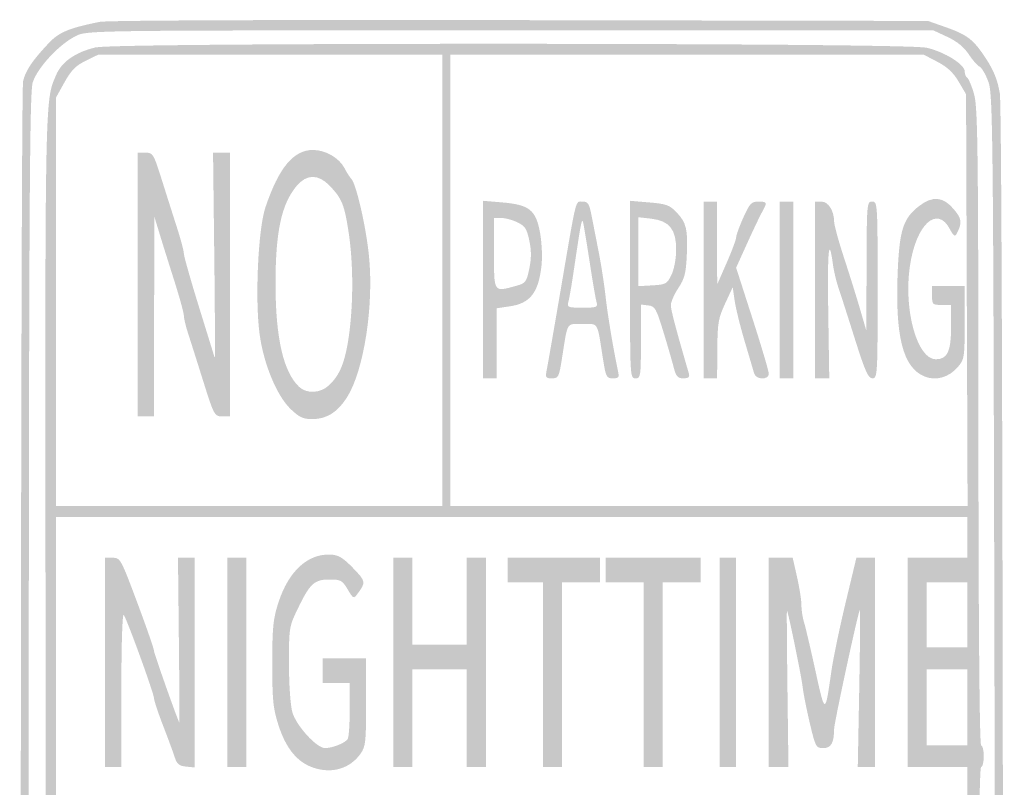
# Model space of a CAD drawing. Header units: inches. Extents: x -0.21 to 0.36, y -0.65 to 0.92.
# Tile 6 of 6: x -0.21 to 0.36, y 0.48 to 0.92. Entities that reach past the tile are written whole.
import ezdxf

# ---------------------------------------------------------------- set-up
doc = ezdxf.new("R2010")
doc.units = ezdxf.units.IN
doc.header["$MEASUREMENT"] = 0

msp = doc.modelspace()

# ---------------------------------------------------------------- hatches: boundary and pattern name
h = msp.add_hatch(color=7)
edge = h.paths.add_edge_path()
edge.add_spline(control_points=[(-0.14794, -0.64453), (-0.16164, -0.64279), (-0.18064, -0.63549), (-0.18566, -0.63004), (-0.20292, -0.6113), (-0.20538, -0.60672), (-0.20737, -0.58972), (-0.20934, -0.57288), (-0.20939, 0.87976), (-0.20742, 0.88809), (-0.20593, 0.8944), (-0.20195, 0.90029), (-0.19229, 0.91048), (-0.1864, 0.91669), (-0.18058, 0.91909), (-0.16281, 0.92265), (-0.15849, 0.92352), (-0.05889, 0.92392), (0.08165, 0.92365)], knot_values=[0, 0, 0, 0, 1, 1, 1, 2, 2, 2, 3, 3, 3, 4, 4, 4, 5, 5, 5, 6, 6, 6, 6], degree=3, periodic=0)
edge.add_line((0.08165, 0.92365), (0.31883, 0.92319))
edge.add_line((0.31883, 0.92319), (0.32879, 0.91969))
edge.add_spline(control_points=[(0.32879, 0.91969), (0.3419, 0.91507), (0.34529, 0.91243), (0.35267, 0.90111), (0.35717, 0.8942), (0.35934, 0.8887), (0.36064, 0.88092), (0.36323, 0.86553), (0.36321, -0.5721), (0.36063, -0.58879), (0.35874, -0.601), (0.35418, -0.61177), (0.34787, -0.61896), (0.34582, -0.62129), (0.34299, -0.62486), (0.34157, -0.6269), (0.33875, -0.63097), (0.3245, -0.63874), (0.3133, -0.6423), (0.30726, -0.64423), (0.27183, -0.64462), (0.08149, -0.64486), (-0.04209, -0.64501), (-0.14533, -0.64487), (-0.14794, -0.64453)], knot_values=[0, 0, 0, 0, 1, 1, 1, 2, 2, 2, 3, 3, 3, 4, 4, 4, 5, 5, 5, 6, 6, 6, 7, 7, 7, 8, 8, 8, 8], degree=3, periodic=0)
edge = h.paths.add_edge_path(flags=0)
edge.add_spline(control_points=[(0.31103, -0.63818), (0.32966, -0.63186), (0.34336, -0.61852), (0.35327, -0.59705)], knot_values=[0, 0, 0, 0, 1, 1, 1, 1], degree=3, periodic=0)
edge.add_line((0.35327, -0.59705), (0.3568, -0.5894))
edge.add_line((0.3568, -0.5894), (0.35759, -0.21994))
edge.add_spline(control_points=[(0.35759, -0.21994), (0.35803, -0.01673), (0.35802, 0.314), (0.35757, 0.51503), (0.35679, 0.8663), (0.35665, 0.88084), (0.35382, 0.88818), (0.35221, 0.89238), (0.34996, 0.89617), (0.34883, 0.8966), (0.34771, 0.89704), (0.3449, 0.90024), (0.34259, 0.90372), (0.33978, 0.90797), (0.33571, 0.9113), (0.3302, 0.91387)], knot_values=[0, 0, 0, 0, 1, 1, 1, 2, 2, 2, 3, 3, 3, 4, 4, 4, 5, 5, 5, 5], degree=3, periodic=0)
edge.add_line((0.3302, 0.91387), (0.32199, 0.91769))
edge.add_line((0.32199, 0.91769), (0.07605, 0.91771))
edge.add_spline(control_points=[(0.07605, 0.91771), (-0.16889, 0.91772), (-0.16991, 0.91771), (-0.17661, 0.91447), (-0.18622, 0.90981), (-0.19886, 0.89628), (-0.20178, 0.88751), (-0.20394, 0.88102), (-0.2042, 0.8015), (-0.20417, 0.15096), (-0.20415, -0.30393), (-0.20358, -0.58173), (-0.20263, -0.58739), (-0.19893, -0.60965), (-0.18329, -0.62824), (-0.16048, -0.63749), (-0.15282, -0.6406), (-0.14881, -0.64065), (0.07527, -0.64074), (0.28423, -0.64082), (0.30388, -0.6406), (0.31103, -0.63818)], knot_values=[0, 0, 0, 0, 1, 1, 1, 2, 2, 2, 3, 3, 3, 4, 4, 4, 5, 5, 5, 6, 6, 6, 7, 7, 7, 7], degree=3, periodic=0)
h = msp.add_hatch(color=7)
edge = h.paths.add_edge_path()
edge.add_spline(control_points=[(-0.15348, -0.62836), (-0.16911, -0.62408), (-0.17828, -0.61852), (-0.18365, -0.61006), (-0.1862, -0.60603), (-0.18829, -0.60184), (-0.18829, -0.60074), (-0.18829, -0.59964), (-0.18895, -0.59806), (-0.18975, -0.59723), (-0.19433, -0.59249), (-0.19462, -0.57101), (-0.1946, -0.23586), (-0.19458, 0.1249), (-0.19484, 0.11169), (-0.18761, 0.12691), (-0.18464, 0.13317), (-0.17451, 0.14082), (-0.16919, 0.14082), (-0.16657, 0.14082), (-0.16769, 0.14232), (-0.17434, 0.14774), (-0.18241, 0.15431), (-0.18421, 0.1569), (-0.19094, 0.17168), (-0.1937, 0.17773), (-0.19385, 0.19305), (-0.19428, 0.52453), (-0.19475, 0.88653), (-0.19493, 0.87574), (-0.18817, 0.89179), (-0.18496, 0.89941), (-0.17706, 0.90494), (-0.16536, 0.90777), (-0.15321, 0.9107), (0.30586, 0.91053), (0.31815, 0.90759), (0.32865, 0.90508), (0.34019, 0.89789), (0.34019, 0.89387), (0.34019, 0.8923), (0.34086, 0.8906), (0.34167, 0.8901), (0.34248, 0.88959), (0.34426, 0.88536), (0.34561, 0.8807), (0.34778, 0.87324), (0.34809, 0.84986), (0.34817, 0.6869), (0.34822, 0.57084), (0.34882, 0.50158), (0.34976, 0.50158), (0.35059, 0.50158), (0.35127, 0.49873), (0.35127, 0.49525), (0.35127, 0.49177), (0.35057, 0.48892), (0.34973, 0.48892), (0.34875, 0.48892), (0.34803, 0.43274), (0.34775, 0.33347)], knot_values=[0, 0, 0, 0, 1, 1, 1, 2, 2, 2, 3, 3, 3, 4, 4, 4, 5, 5, 5, 6, 6, 6, 7, 7, 7, 8, 8, 8, 9, 9, 9, 10, 10, 10, 11, 11, 11, 12, 12, 12, 13, 13, 13, 14, 14, 14, 15, 15, 15, 16, 16, 16, 17, 17, 17, 18, 18, 18, 19, 19, 19, 20, 20, 20, 20], degree=3, periodic=0)
edge.add_line((0.34775, 0.33347), (0.34731, 0.17801))
edge.add_line((0.34731, 0.17801), (0.34353, 0.17009))
edge.add_spline(control_points=[(0.34353, 0.17009), (0.34146, 0.16574), (0.33897, 0.16045), (0.338, 0.15833), (0.33703, 0.15621), (0.33249, 0.15158), (0.32792, 0.14804), (0.32174, 0.14326), (0.32032, 0.14147), (0.32238, 0.14106), (0.32391, 0.14076), (0.32807, 0.13869), (0.33162, 0.13647), (0.33831, 0.1323), (0.34311, 0.1242), (0.34643, 0.11155), (0.34868, 0.10293), (0.34876, -0.57357), (0.34651, -0.58562), (0.34563, -0.59031), (0.34231, -0.5993), (0.33912, -0.60561), (0.33402, -0.6157), (0.33238, -0.61756), (0.32529, -0.62116), (0.30555, -0.6312), (0.32484, -0.63044), (0.07991, -0.63082), (-0.12963, -0.63115), (-0.14382, -0.631), (-0.15348, -0.62836)], knot_values=[0, 0, 0, 0, 1, 1, 1, 2, 2, 2, 3, 3, 3, 4, 4, 4, 5, 5, 5, 6, 6, 6, 7, 7, 7, 8, 8, 8, 9, 9, 9, 10, 10, 10, 10], degree=3, periodic=0)
edge = h.paths.add_edge_path(flags=0)
edge.add_spline(control_points=[(0.31047, -0.62172), (0.32324, -0.61742), (0.32431, -0.61656), (0.33323, -0.6036)], knot_values=[0, 0, 0, 0, 1, 1, 1, 1], degree=3, periodic=0)
edge.add_line((0.33323, -0.6036), (0.34082, -0.59256))
edge.add_line((0.34082, -0.59256), (0.34145, -0.53758))
edge.add_line((0.34145, -0.53758), (0.34208, -0.48259))
edge.add_line((0.34208, -0.48259), (0.07682, -0.48259))
edge.add_line((0.07682, -0.48259), (-0.18844, -0.48259))
edge.add_line((-0.18844, -0.48259), (-0.18797, -0.53758))
edge.add_line((-0.18797, -0.53758), (-0.1875, -0.59256))
edge.add_line((-0.1875, -0.59256), (-0.18001, -0.60333))
edge.add_spline(control_points=[(-0.18001, -0.60333), (-0.1704, -0.61714), (-0.17027, -0.61726), (-0.15902, -0.62134)], knot_values=[0, 0, 0, 0, 1, 1, 1, 1], degree=3, periodic=0)
edge.add_line((-0.15902, -0.62134), (-0.14953, -0.62479))
edge.add_line((-0.14953, -0.62479), (0.0756, -0.6249))
edge.add_spline(control_points=[(0.0756, -0.6249), (0.29933, -0.625), (0.30079, -0.62498), (0.31047, -0.62172)], knot_values=[0, 0, 0, 0, 1, 1, 1, 1], degree=3, periodic=0)
h.paths.add_polyline_path([(0.34177, -0.3038), (0.34177, -0.13133), (0.07674, -0.13133), (-0.18829, -0.13133), (-0.18829, -0.3038), (-0.18829, -0.47627), (0.07674, -0.47627), (0.34177, -0.47627), (0.34177, -0.3038)], flags=0)
edge = h.paths.add_edge_path(flags=0)
edge.add_line((0.03639, 0.00465), (0.03639, 0.13588))
edge.add_line((0.03639, 0.13588), (-0.06448, 0.13639))
edge.add_line((-0.06448, 0.13639), (-0.16535, 0.1369))
edge.add_line((-0.16535, 0.1369), (-0.17262, 0.13253))
edge.add_spline(control_points=[(-0.17262, 0.13253), (-0.17752, 0.12958), (-0.18125, 0.12564), (-0.18409, 0.12043)], knot_values=[0, 0, 0, 0, 1, 1, 1, 1], degree=3, periodic=0)
edge.add_line((-0.18409, 0.12043), (-0.18829, 0.1127))
edge.add_line((-0.18829, 0.1127), (-0.18829, -0.00694))
edge.add_line((-0.18829, -0.00694), (-0.18829, -0.12658))
edge.add_line((-0.18829, -0.12658), (-0.07595, -0.12658))
edge.add_line((-0.07595, -0.12658), (0.03639, -0.12658))
edge.add_line((0.03639, -0.12658), (0.03639, 0.00465))
edge = h.paths.add_edge_path(flags=0)
edge.add_line((0.34143, -0.00593), (0.34098, 0.11472))
edge.add_line((0.34098, 0.11472), (0.33726, 0.1212))
edge.add_spline(control_points=[(0.33726, 0.1212), (0.33482, 0.12546), (0.33075, 0.12926), (0.3254, 0.13228)], knot_values=[0, 0, 0, 0, 1, 1, 1, 1], degree=3, periodic=0)
edge.add_line((0.3254, 0.13228), (0.31725, 0.13687))
edge.add_line((0.31725, 0.13687), (0.17919, 0.13641))
edge.add_line((0.17919, 0.13641), (0.04114, 0.13594))
edge.add_line((0.04114, 0.13594), (0.04114, 0.00468))
edge.add_line((0.04114, 0.00468), (0.04114, -0.12658))
edge.add_line((0.04114, -0.12658), (0.19151, -0.12658))
edge.add_line((0.19151, -0.12658), (0.34188, -0.12658))
edge.add_line((0.34188, -0.12658), (0.34143, -0.00593))
edge = h.paths.add_edge_path(flags=0)
edge.add_spline(control_points=[(0.31777, 0.14702), (0.32309, 0.14973), (0.33341, 0.16156), (0.33892, 0.17125), (0.34045, 0.17393), (0.3411, 0.18852), (0.34151, 0.22903)], knot_values=[0, 0, 0, 0, 1, 1, 1, 2, 2, 2, 2], degree=3, periodic=0)
edge.add_line((0.34151, 0.22903), (0.34205, 0.28323))
edge.add_line((0.34205, 0.28323), (0.07688, 0.28323))
edge.add_line((0.07688, 0.28323), (-0.18829, 0.28323))
edge.add_line((-0.18829, 0.28323), (-0.18829, 0.23096))
edge.add_spline(control_points=[(-0.18829, 0.23096), (-0.18829, 0.17281), (-0.18856, 0.17456), (-0.17714, 0.15928), (-0.16456, 0.14247), (-0.19238, 0.14414), (0.07641, 0.14406), (0.30526, 0.14399), (0.312, 0.14407), (0.31777, 0.14702)], knot_values=[0, 0, 0, 0, 1, 1, 1, 2, 2, 2, 3, 3, 3, 3], degree=3, periodic=0)
h.paths.add_polyline_path([(0.34177, 0.38924), (0.34177, 0.48892), (0.32437, 0.48892), (0.30696, 0.48892), (0.30696, 0.54984), (0.30696, 0.61076), (0.32437, 0.61076), (0.34177, 0.61076), (0.34177, 0.62263), (0.34177, 0.63449), (0.07674, 0.63449), (-0.18829, 0.63449), (-0.18829, 0.46203), (-0.18829, 0.28956), (0.07674, 0.28956), (0.34177, 0.28956), (0.34177, 0.38924)], flags=0)
h.paths.add_polyline_path([(0.34177, 0.52373), (0.34177, 0.54589), (0.32991, 0.54589), (0.31804, 0.54589), (0.31804, 0.52373), (0.31804, 0.50158), (0.32991, 0.50158), (0.34177, 0.50158), (0.34177, 0.52373)], flags=0)
h.paths.add_polyline_path([(0.34177, 0.57753), (0.34177, 0.59652), (0.32991, 0.59652), (0.31804, 0.59652), (0.31804, 0.57753), (0.31804, 0.55854), (0.32991, 0.55854), (0.34177, 0.55854), (0.34177, 0.57753)], flags=0)
edge = h.paths.add_edge_path(flags=0)
edge.add_line((0.03639, 0.77215), (0.03639, 0.90348))
edge.add_line((0.03639, 0.90348), (-0.06369, 0.90351))
edge.add_line((-0.06369, 0.90351), (-0.16377, 0.90354))
edge.add_line((-0.16377, 0.90354), (-0.17109, 0.89995))
edge.add_spline(control_points=[(-0.17109, 0.89995), (-0.17683, 0.89714), (-0.17948, 0.89443), (-0.18335, 0.88746)], knot_values=[0, 0, 0, 0, 1, 1, 1, 1], degree=3, periodic=0)
edge.add_line((-0.18335, 0.88746), (-0.18829, 0.87855))
edge.add_line((-0.18829, 0.87855), (-0.18829, 0.75969))
edge.add_line((-0.18829, 0.75969), (-0.18829, 0.64082))
edge.add_line((-0.18829, 0.64082), (-0.07595, 0.64082))
edge.add_line((-0.07595, 0.64082), (0.03639, 0.64082))
edge.add_line((0.03639, 0.64082), (0.03639, 0.77215))
edge = h.paths.add_edge_path(flags=0)
edge.add_line((0.34142, 0.76068), (0.34098, 0.88054))
edge.add_line((0.34098, 0.88054), (0.33667, 0.88786))
edge.add_spline(control_points=[(0.33667, 0.88786), (0.33361, 0.89308), (0.33008, 0.89639), (0.32444, 0.89934)], knot_values=[0, 0, 0, 0, 1, 1, 1, 1], degree=3, periodic=0)
edge.add_line((0.32444, 0.89934), (0.31651, 0.90348))
edge.add_line((0.31651, 0.90348), (0.17883, 0.90348))
edge.add_line((0.17883, 0.90348), (0.04114, 0.90348))
edge.add_line((0.04114, 0.90348), (0.04114, 0.77215))
edge.add_line((0.04114, 0.77215), (0.04114, 0.64082))
edge.add_line((0.04114, 0.64082), (0.1915, 0.64082))
edge.add_line((0.1915, 0.64082), (0.34187, 0.64082))
edge.add_line((0.34187, 0.64082), (0.34142, 0.76068))
h = msp.add_hatch(color=7)
edge = h.paths.add_edge_path()
edge.add_spline(control_points=[(-0.05189, 0.69739), (-0.0599, 0.70513), (-0.06753, 0.72359), (-0.06986, 0.74086), (-0.07261, 0.76132), (-0.07074, 0.80212), (-0.06647, 0.81475), (-0.05867, 0.83783), (-0.05015, 0.8481), (-0.0388, 0.8481), (-0.03156, 0.8481), (-0.02356, 0.84347), (-0.02047, 0.83747), (-0.01922, 0.83505), (-0.01743, 0.83226), (-0.0165, 0.83126), (-0.01368, 0.82825), (-0.0081, 0.80399), (-0.00631, 0.78696), (-0.00327, 0.75796), (-0.00914, 0.71975), (-0.01905, 0.70411), (-0.02457, 0.69539), (-0.03088, 0.69146), (-0.03934, 0.69146), (-0.0446, 0.69146), (-0.04685, 0.69252), (-0.05189, 0.69739)], knot_values=[0, 0, 0, 0, 1, 1, 1, 2, 2, 2, 3, 3, 3, 4, 4, 4, 5, 5, 5, 6, 6, 6, 7, 7, 7, 8, 8, 8, 9, 9, 9, 9], degree=3, periodic=0)
edge = h.paths.add_edge_path(flags=0)
edge.add_spline(control_points=[(-0.02966, 0.71102), (-0.02321, 0.717), (-0.02016, 0.72448), (-0.01797, 0.73972), (-0.0153, 0.75837), (-0.01534, 0.78208), (-0.01808, 0.80008), (-0.02054, 0.81622), (-0.02194, 0.8197), (-0.02898, 0.82714), (-0.03564, 0.83417), (-0.04241, 0.83419), (-0.04831, 0.82718), (-0.0572, 0.81661), (-0.06066, 0.80042), (-0.0606, 0.76959), (-0.06053, 0.73839), (-0.05596, 0.71869), (-0.0468, 0.71016), (-0.04244, 0.7061), (-0.03454, 0.70649), (-0.02966, 0.71102)], knot_values=[0, 0, 0, 0, 1, 1, 1, 2, 2, 2, 3, 3, 3, 4, 4, 4, 5, 5, 5, 6, 6, 6, 7, 7, 7, 7], degree=3, periodic=0)
h = msp.add_hatch(color=7)
edge = h.paths.add_edge_path()
edge.add_line((-0.14082, 0.76978), (-0.14082, 0.84652))
edge.add_line((-0.14082, 0.84652), (-0.13626, 0.84652))
edge.add_spline(control_points=[(-0.13626, 0.84652), (-0.13187, 0.84652), (-0.13152, 0.84594), (-0.12661, 0.8303), (-0.1238, 0.82138), (-0.1198, 0.80876), (-0.11771, 0.80226), (-0.11563, 0.79576), (-0.11392, 0.78925), (-0.11392, 0.78781), (-0.11392, 0.78637), (-0.10999, 0.77246), (-0.10518, 0.75691), (-0.10037, 0.74136), (-0.09622, 0.72795), (-0.09596, 0.7271), (-0.09571, 0.72626), (-0.09582, 0.75278), (-0.09622, 0.78604)], knot_values=[0, 0, 0, 0, 1, 1, 1, 2, 2, 2, 3, 3, 3, 4, 4, 4, 5, 5, 5, 6, 6, 6, 6], degree=3, periodic=0)
edge.add_line((-0.09622, 0.78604), (-0.09694, 0.84652))
edge.add_line((-0.09694, 0.84652), (-0.09198, 0.84652))
edge.add_line((-0.09198, 0.84652), (-0.08703, 0.84652))
edge.add_line((-0.08703, 0.84652), (-0.08703, 0.76978))
edge.add_line((-0.08703, 0.76978), (-0.08703, 0.69304))
edge.add_line((-0.08703, 0.69304), (-0.09162, 0.69304))
edge.add_spline(control_points=[(-0.09162, 0.69304), (-0.09614, 0.69304), (-0.09634, 0.69342), (-0.1028, 0.714), (-0.10642, 0.72553), (-0.1104, 0.73812), (-0.11165, 0.74197), (-0.1129, 0.74583), (-0.11392, 0.75022), (-0.11392, 0.75174), (-0.11392, 0.75325), (-0.11649, 0.76256), (-0.11962, 0.77242), (-0.12276, 0.78228), (-0.12662, 0.79462), (-0.1282, 0.79984)], knot_values=[0, 0, 0, 0, 1, 1, 1, 2, 2, 2, 3, 3, 3, 4, 4, 4, 5, 5, 5, 5], degree=3, periodic=0)
edge.add_line((-0.1282, 0.79984), (-0.13109, 0.80934))
edge.add_line((-0.13109, 0.80934), (-0.13121, 0.75119))
edge.add_line((-0.13121, 0.75119), (-0.13133, 0.69304))
edge.add_line((-0.13133, 0.69304), (-0.13608, 0.69304))
edge.add_line((-0.13608, 0.69304), (-0.14082, 0.69304))
edge.add_line((-0.14082, 0.69304), (-0.14082, 0.76978))
h = msp.add_hatch(color=7)
edge = h.paths.add_edge_path()
edge.add_spline(control_points=[(0.09716, 0.72033), (0.09773, 0.72316), (0.10135, 0.74399), (0.10521, 0.76661), (0.11471, 0.82222), (0.11367, 0.81804), (0.11797, 0.81804), (0.1211, 0.81804), (0.12184, 0.81688), (0.12323, 0.80973), (0.12412, 0.80516), (0.126, 0.79554), (0.12741, 0.78834), (0.12881, 0.78114), (0.13058, 0.76975), (0.13132, 0.76302), (0.13252, 0.75215), (0.13591, 0.73182), (0.13855, 0.71954), (0.13938, 0.71571), (0.13902, 0.71519), (0.13555, 0.71519), (0.13189, 0.71519), (0.13149, 0.71598), (0.1298, 0.72666), (0.12632, 0.74873), (0.12744, 0.74684), (0.11788, 0.74684), (0.10832, 0.74684), (0.10944, 0.74873), (0.10596, 0.72666), (0.10426, 0.71591), (0.10389, 0.71519), (0.10013, 0.71519), (0.09645, 0.71519), (0.09621, 0.71561), (0.09716, 0.72033)], knot_values=[0, 0, 0, 0, 1, 1, 1, 2, 2, 2, 3, 3, 3, 4, 4, 4, 5, 5, 5, 6, 6, 6, 7, 7, 7, 8, 8, 8, 9, 9, 9, 10, 10, 10, 11, 11, 11, 12, 12, 12, 12], degree=3, periodic=0)
edge = h.paths.add_edge_path(flags=0)
edge.add_spline(control_points=[(0.12601, 0.75989), (0.12549, 0.76185), (0.12392, 0.77093), (0.12252, 0.78006), (0.12112, 0.7892), (0.11946, 0.79953), (0.11883, 0.80301), (0.11756, 0.81001), (0.11776, 0.81086), (0.11245, 0.77532), (0.11148, 0.76879), (0.11026, 0.76185), (0.10974, 0.75989), (0.10885, 0.7565), (0.10925, 0.75633), (0.11788, 0.75633), (0.12651, 0.75633), (0.12691, 0.7565), (0.12601, 0.75989)], knot_values=[0, 0, 0, 0, 1, 1, 1, 2, 2, 2, 3, 3, 3, 4, 4, 4, 5, 5, 5, 6, 6, 6, 6], degree=3, periodic=0)
h = msp.add_hatch(color=7)
edge = h.paths.add_edge_path()
edge.add_spline(control_points=[(0.31688, 0.71625), (0.30418, 0.72144), (0.29959, 0.73966), (0.30127, 0.77813), (0.30231, 0.80178), (0.30457, 0.80851), (0.31382, 0.81557), (0.32156, 0.82148), (0.32758, 0.82094), (0.33368, 0.81381), (0.33857, 0.80808), (0.33887, 0.80557), (0.33543, 0.79917), (0.33452, 0.79748), (0.3336, 0.79814), (0.33169, 0.80183), (0.32425, 0.81621), (0.31193, 0.80497), (0.30832, 0.78052), (0.30455, 0.755), (0.31255, 0.72627), (0.32341, 0.72627), (0.33013, 0.72627), (0.33228, 0.73081), (0.33228, 0.74498)], knot_values=[0, 0, 0, 0, 1, 1, 1, 2, 2, 2, 3, 3, 3, 4, 4, 4, 5, 5, 5, 6, 6, 6, 7, 7, 7, 8, 8, 8, 8], degree=3, periodic=0)
edge.add_line((0.33228, 0.74498), (0.33228, 0.75791))
edge.add_line((0.33228, 0.75791), (0.32674, 0.75791))
edge.add_spline(control_points=[(0.32674, 0.75791), (0.32147, 0.75791), (0.3212, 0.75818), (0.3212, 0.76345)], knot_values=[0, 0, 0, 0, 1, 1, 1, 1], degree=3, periodic=0)
edge.add_line((0.3212, 0.76345), (0.3212, 0.76899))
edge.add_line((0.3212, 0.76899), (0.3307, 0.76899))
edge.add_line((0.3307, 0.76899), (0.34019, 0.76899))
edge.add_line((0.34019, 0.76899), (0.34019, 0.74775))
edge.add_spline(control_points=[(0.34019, 0.74775), (0.34019, 0.72757), (0.34, 0.72628), (0.33635, 0.72194), (0.33113, 0.71575), (0.32354, 0.71353), (0.31688, 0.71625)], knot_values=[0, 0, 0, 0, 1, 1, 1, 2, 2, 2, 2], degree=3, periodic=0)
h = msp.add_hatch(color=7)
edge = h.paths.add_edge_path()
edge.add_line((0.06013, 0.76684), (0.06013, 0.8185))
edge.add_line((0.06013, 0.8185), (0.07123, 0.81757))
edge.add_spline(control_points=[(0.07123, 0.81757), (0.08711, 0.81623), (0.09092, 0.81313), (0.09328, 0.79962), (0.09431, 0.7937), (0.09464, 0.78523), (0.09403, 0.78023), (0.09215, 0.76477), (0.08741, 0.75884), (0.07555, 0.75708)], knot_values=[0, 0, 0, 0, 1, 1, 1, 2, 2, 2, 3, 3, 3, 3], degree=3, periodic=0)
edge.add_line((0.07555, 0.75708), (0.06804, 0.75597))
edge.add_line((0.06804, 0.75597), (0.06804, 0.73558))
edge.add_line((0.06804, 0.73558), (0.06804, 0.71519))
edge.add_line((0.06804, 0.71519), (0.06408, 0.71519))
edge.add_line((0.06408, 0.71519), (0.06013, 0.71519))
edge.add_line((0.06013, 0.71519), (0.06013, 0.76684))
edge = h.paths.add_edge_path(flags=0)
edge.add_spline(control_points=[(0.07941, 0.76904), (0.08483, 0.77055), (0.08536, 0.77124), (0.08697, 0.77901), (0.08823, 0.78507), (0.08823, 0.78959), (0.08697, 0.79545), (0.0855, 0.80231), (0.08444, 0.80391), (0.07996, 0.80604), (0.07706, 0.80742), (0.07283, 0.80854), (0.07057, 0.80854)], knot_values=[0, 0, 0, 0, 1, 1, 1, 2, 2, 2, 3, 3, 3, 4, 4, 4, 4], degree=3, periodic=0)
edge.add_line((0.07057, 0.80854), (0.06646, 0.80854))
edge.add_line((0.06646, 0.80854), (0.06646, 0.78797))
edge.add_spline(control_points=[(0.06646, 0.78797), (0.06646, 0.76482), (0.06609, 0.76534), (0.07941, 0.76904)], knot_values=[0, 0, 0, 0, 1, 1, 1, 1], degree=3, periodic=0)
h = msp.add_hatch(color=7)
edge = h.paths.add_edge_path()
edge.add_line((0.14557, 0.76684), (0.14557, 0.8185))
edge.add_line((0.14557, 0.8185), (0.15679, 0.81756))
edge.add_spline(control_points=[(0.15679, 0.81756), (0.16659, 0.81673), (0.1686, 0.81601), (0.17257, 0.81185), (0.17835, 0.8058), (0.17927, 0.80198), (0.17857, 0.78669), (0.1781, 0.77638), (0.17727, 0.77319), (0.17366, 0.76772), (0.17126, 0.7641), (0.1693, 0.75963), (0.1693, 0.75779), (0.1693, 0.75502), (0.17228, 0.74371), (0.17979, 0.71796), (0.1804, 0.71584), (0.17966, 0.71519), (0.17659, 0.71519), (0.17322, 0.71519), (0.17233, 0.71623), (0.17086, 0.72191), (0.16991, 0.72561), (0.16717, 0.73505), (0.16477, 0.74288), (0.1608, 0.75587), (0.16004, 0.75716), (0.15616, 0.75762)], knot_values=[0, 0, 0, 0, 1, 1, 1, 2, 2, 2, 3, 3, 3, 4, 4, 4, 5, 5, 5, 6, 6, 6, 7, 7, 7, 8, 8, 8, 9, 9, 9, 9], degree=3, periodic=0)
edge.add_line((0.15616, 0.75762), (0.1519, 0.75812))
edge.add_line((0.1519, 0.75812), (0.1519, 0.73666))
edge.add_spline(control_points=[(0.1519, 0.73666), (0.1519, 0.71624), (0.15174, 0.71519), (0.14873, 0.71519), (0.14563, 0.71519), (0.14557, 0.71624), (0.14557, 0.76684)], knot_values=[0, 0, 0, 0, 1, 1, 1, 2, 2, 2, 2], degree=3, periodic=0)
edge = h.paths.add_edge_path(flags=0)
edge.add_spline(control_points=[(0.16962, 0.77532), (0.17115, 0.77847), (0.17235, 0.78474), (0.17239, 0.78986), (0.17249, 0.80184), (0.16843, 0.80691), (0.15778, 0.80811)], knot_values=[0, 0, 0, 0, 1, 1, 1, 2, 2, 2, 2], degree=3, periodic=0)
edge.add_line((0.15778, 0.80811), (0.15032, 0.80896))
edge.add_line((0.15032, 0.80896), (0.15032, 0.78889))
edge.add_line((0.15032, 0.78889), (0.15032, 0.76882))
edge.add_line((0.15032, 0.76882), (0.15862, 0.7693))
edge.add_spline(control_points=[(0.15862, 0.7693), (0.16635, 0.76975), (0.1671, 0.77016), (0.16962, 0.77532)], knot_values=[0, 0, 0, 0, 1, 1, 1, 1], degree=3, periodic=0)
h = msp.add_hatch(color=7)
edge = h.paths.add_edge_path()
edge.add_line((0.18829, 0.76661), (0.18829, 0.81804))
edge.add_line((0.18829, 0.81804), (0.19225, 0.81804))
edge.add_line((0.19225, 0.81804), (0.1962, 0.81804))
edge.add_line((0.1962, 0.81804), (0.19622, 0.79391))
edge.add_line((0.19622, 0.79391), (0.19624, 0.76978))
edge.add_line((0.19624, 0.76978), (0.20176, 0.78242))
edge.add_spline(control_points=[(0.20176, 0.78242), (0.2048, 0.78937), (0.20728, 0.79605), (0.20728, 0.79725), (0.20728, 0.79846), (0.20916, 0.80363), (0.21145, 0.80874), (0.21513, 0.81695), (0.21615, 0.81804), (0.22015, 0.81804), (0.22537, 0.81804), (0.22551, 0.81764), (0.22235, 0.81195), (0.22106, 0.80964), (0.21714, 0.80141), (0.21364, 0.79367)], knot_values=[0, 0, 0, 0, 1, 1, 1, 2, 2, 2, 3, 3, 3, 4, 4, 4, 5, 5, 5, 5], degree=3, periodic=0)
edge.add_line((0.21364, 0.79367), (0.20726, 0.77958))
edge.add_line((0.20726, 0.77958), (0.21676, 0.75003))
edge.add_spline(control_points=[(0.21676, 0.75003), (0.22199, 0.73377), (0.22627, 0.71929), (0.22627, 0.71783), (0.22627, 0.71417), (0.21883, 0.71428), (0.21777, 0.71796), (0.21734, 0.71948), (0.21487, 0.72785), (0.21228, 0.73655), (0.20969, 0.74525), (0.20706, 0.75593), (0.20643, 0.76028)], knot_values=[0, 0, 0, 0, 1, 1, 1, 2, 2, 2, 3, 3, 3, 4, 4, 4, 4], degree=3, periodic=0)
edge.add_line((0.20643, 0.76028), (0.20528, 0.7682))
edge.add_line((0.20528, 0.7682), (0.20086, 0.7587))
edge.add_spline(control_points=[(0.20086, 0.7587), (0.19693, 0.75024), (0.19643, 0.74735), (0.19632, 0.7322)], knot_values=[0, 0, 0, 0, 1, 1, 1, 1], degree=3, periodic=0)
edge.add_line((0.19632, 0.7322), (0.1962, 0.71519))
edge.add_line((0.1962, 0.71519), (0.19225, 0.71519))
edge.add_line((0.19225, 0.71519), (0.18829, 0.71519))
edge.add_line((0.18829, 0.71519), (0.18829, 0.76661))
for points in [[(0.23259, 0.76661), (0.23259, 0.81804), (0.23655, 0.81804), (0.24051, 0.81804), (0.24051, 0.76661), (0.24051, 0.71519), (0.23655, 0.71519), (0.23259, 0.71519), (0.23259, 0.76661)], [(-0.08861, 0.54984), (-0.08861, 0.61076), (-0.08307, 0.61076), (-0.07753, 0.61076), (-0.07753, 0.54984), (-0.07753, 0.48892), (-0.08307, 0.48892), (-0.08861, 0.48892), (-0.08861, 0.54984)], [(0.00791, 0.54984), (0.00791, 0.61076), (0.01345, 0.61076), (0.01899, 0.61076), (0.01899, 0.58544), (0.01899, 0.56013), (0.03481, 0.56013), (0.05063, 0.56013), (0.05063, 0.58544), (0.05063, 0.61076), (0.05617, 0.61076), (0.06171, 0.61076), (0.06171, 0.54984), (0.06171, 0.48892), (0.05617, 0.48892), (0.05063, 0.48892), (0.05063, 0.51741), (0.05063, 0.54589), (0.03481, 0.54589), (0.01899, 0.54589), (0.01899, 0.51741), (0.01899, 0.48892), (0.01345, 0.48892), (0.00791, 0.48892), (0.00791, 0.54984)], [(0.09494, 0.54272), (0.09494, 0.59652), (0.08465, 0.59652), (0.07437, 0.59652), (0.07437, 0.60364), (0.07437, 0.61076), (0.10127, 0.61076), (0.12816, 0.61076), (0.12816, 0.60364), (0.12816, 0.59652), (0.11709, 0.59652), (0.10601, 0.59652), (0.10601, 0.54272), (0.10601, 0.48892), (0.10047, 0.48892), (0.09494, 0.48892), (0.09494, 0.54272)], [(0.15348, 0.54272), (0.15348, 0.59652), (0.14241, 0.59652), (0.13133, 0.59652), (0.13133, 0.60364), (0.13133, 0.61076), (0.15902, 0.61076), (0.18671, 0.61076), (0.18671, 0.60364), (0.18671, 0.59652), (0.17563, 0.59652), (0.16456, 0.59652), (0.16456, 0.54272), (0.16456, 0.48892), (0.15902, 0.48892), (0.15348, 0.48892), (0.15348, 0.54272)], [(0.19778, 0.54984), (0.19778, 0.61076), (0.20253, 0.61076), (0.20728, 0.61076), (0.20728, 0.54984), (0.20728, 0.48892), (0.20253, 0.48892), (0.19778, 0.48892), (0.19778, 0.54984)]]:
    msp.add_hatch(color=7).paths.add_polyline_path(points)
h = msp.add_hatch(color=7)
edge = h.paths.add_edge_path()
edge.add_line((0.25316, 0.76661), (0.25316, 0.81804))
edge.add_line((0.25316, 0.81804), (0.25687, 0.81804))
edge.add_spline(control_points=[(0.25687, 0.81804), (0.26085, 0.81804), (0.26424, 0.81272), (0.26424, 0.80648), (0.26424, 0.80456), (0.2668, 0.79516), (0.26993, 0.78559), (0.27306, 0.77602), (0.27729, 0.7625), (0.27931, 0.75554)], knot_values=[0, 0, 0, 0, 1, 1, 1, 2, 2, 2, 3, 3, 3, 3], degree=3, periodic=0)
edge.add_line((0.27931, 0.75554), (0.283, 0.74288))
edge.add_line((0.283, 0.74288), (0.28312, 0.78046))
edge.add_spline(control_points=[(0.28312, 0.78046), (0.28322, 0.81695), (0.28332, 0.81804), (0.28639, 0.81804), (0.28949, 0.81804), (0.28956, 0.81698), (0.28956, 0.76661), (0.28956, 0.71715), (0.28944, 0.71519), (0.28655, 0.71519), (0.28407, 0.71519), (0.28227, 0.71923), (0.27619, 0.73853), (0.27215, 0.75136), (0.26787, 0.76472), (0.26668, 0.7682), (0.26549, 0.77168), (0.26407, 0.77773), (0.26354, 0.78165), (0.26118, 0.79893), (0.26028, 0.78973), (0.26084, 0.75384)], knot_values=[0, 0, 0, 0, 1, 1, 1, 2, 2, 2, 3, 3, 3, 4, 4, 4, 5, 5, 5, 6, 6, 6, 7, 7, 7, 7], degree=3, periodic=0)
edge.add_line((0.26084, 0.75384), (0.26143, 0.71519))
edge.add_line((0.26143, 0.71519), (0.2573, 0.71519))
edge.add_line((0.2573, 0.71519), (0.25316, 0.71519))
edge.add_line((0.25316, 0.71519), (0.25316, 0.76661))
h = msp.add_hatch(color=7)
edge = h.paths.add_edge_path()
edge.add_spline(control_points=[(-0.03815, 0.48843), (-0.04777, 0.49153), (-0.05445, 0.49954), (-0.05886, 0.51323), (-0.06202, 0.52302), (-0.0625, 0.52779), (-0.0625, 0.54905), (-0.0625, 0.57022), (-0.06201, 0.5751), (-0.05891, 0.58473), (-0.05306, 0.60288), (-0.04198, 0.61312), (-0.02873, 0.61263), (-0.02405, 0.61245), (-0.02155, 0.61097), (-0.0156, 0.60486), (-0.00806, 0.59711), (-0.00795, 0.59644), (-0.01306, 0.5896), (-0.01516, 0.58679), (-0.01546, 0.58694), (-0.01866, 0.59237), (-0.02177, 0.59764), (-0.02263, 0.5981), (-0.02936, 0.5981), (-0.03812, 0.5981), (-0.04065, 0.59573), (-0.04787, 0.5807), (-0.05266, 0.57073), (-0.05281, 0.56974), (-0.05279, 0.54905), (-0.05278, 0.53698), (-0.05193, 0.52473), (-0.05083, 0.52089), (-0.04859, 0.51306), (-0.03672, 0.5), (-0.03184, 0.5), (-0.02753, 0.5), (-0.0201, 0.50295), (-0.01865, 0.50524), (-0.01799, 0.50627), (-0.01744, 0.51406), (-0.01743, 0.52255)], knot_values=[0, 0, 0, 0, 1, 1, 1, 2, 2, 2, 3, 3, 3, 4, 4, 4, 5, 5, 5, 6, 6, 6, 7, 7, 7, 8, 8, 8, 9, 9, 9, 10, 10, 10, 11, 11, 11, 12, 12, 12, 13, 13, 13, 14, 14, 14, 14], degree=3, periodic=0)
edge.add_line((-0.01743, 0.52255), (-0.01741, 0.53797))
edge.add_line((-0.01741, 0.53797), (-0.02532, 0.53797))
edge.add_line((-0.02532, 0.53797), (-0.03323, 0.53797))
edge.add_line((-0.03323, 0.53797), (-0.03323, 0.54509))
edge.add_line((-0.03323, 0.54509), (-0.03323, 0.55222))
edge.add_line((-0.03323, 0.55222), (-0.02057, 0.55222))
edge.add_line((-0.02057, 0.55222), (-0.00791, 0.55222))
edge.add_line((-0.00791, 0.55222), (-0.00791, 0.52675))
edge.add_spline(control_points=[(-0.00791, 0.52675), (-0.00791, 0.50353), (-0.0082, 0.50087), (-0.01119, 0.49668), (-0.01727, 0.48814), (-0.02751, 0.48501), (-0.03815, 0.48843)], knot_values=[0, 0, 0, 0, 1, 1, 1, 2, 2, 2, 2], degree=3, periodic=0)
h = msp.add_hatch(color=7)
edge = h.paths.add_edge_path()
edge.add_line((-0.15981, 0.54984), (-0.15981, 0.61076))
edge.add_line((-0.15981, 0.61076), (-0.15529, 0.61076))
edge.add_spline(control_points=[(-0.15529, 0.61076), (-0.1509, 0.61076), (-0.1505, 0.61003), (-0.14105, 0.58476), (-0.1357, 0.57045), (-0.13133, 0.55785), (-0.13133, 0.55675), (-0.13133, 0.55523), (-0.11751, 0.51612), (-0.1165, 0.51477), (-0.11639, 0.51462), (-0.11653, 0.53616), (-0.11682, 0.56263)], knot_values=[0, 0, 0, 0, 1, 1, 1, 2, 2, 2, 3, 3, 3, 4, 4, 4, 4], degree=3, periodic=0)
edge.add_line((-0.11682, 0.56263), (-0.11733, 0.61076))
edge.add_line((-0.11733, 0.61076), (-0.11246, 0.61076))
edge.add_line((-0.11246, 0.61076), (-0.10759, 0.61076))
edge.add_line((-0.10759, 0.61076), (-0.10759, 0.54974))
edge.add_line((-0.10759, 0.54974), (-0.10759, 0.48872))
edge.add_line((-0.10759, 0.48872), (-0.11262, 0.48922))
edge.add_spline(control_points=[(-0.11262, 0.48922), (-0.11661, 0.48961), (-0.11795, 0.49069), (-0.11915, 0.49446), (-0.11998, 0.49707), (-0.12306, 0.50542), (-0.12599, 0.51302), (-0.12893, 0.52062), (-0.13133, 0.52791), (-0.13133, 0.52923), (-0.13133, 0.53176), (-0.14643, 0.57344), (-0.14883, 0.57753), (-0.14965, 0.57894), (-0.15024, 0.56132), (-0.15027, 0.53441)], knot_values=[0, 0, 0, 0, 1, 1, 1, 2, 2, 2, 3, 3, 3, 4, 4, 4, 5, 5, 5, 5], degree=3, periodic=0)
edge.add_line((-0.15027, 0.53441), (-0.15032, 0.48892))
edge.add_line((-0.15032, 0.48892), (-0.15506, 0.48892))
edge.add_line((-0.15506, 0.48892), (-0.15981, 0.48892))
edge.add_line((-0.15981, 0.48892), (-0.15981, 0.54984))
h = msp.add_hatch(color=7)
edge = h.paths.add_edge_path()
edge.add_line((0.22627, 0.54984), (0.22627, 0.61076))
edge.add_line((0.22627, 0.61076), (0.23321, 0.61076))
edge.add_line((0.23321, 0.61076), (0.24016, 0.61076))
edge.add_line((0.24016, 0.61076), (0.24271, 0.59949))
edge.add_spline(control_points=[(0.24271, 0.59949), (0.24411, 0.59329), (0.24525, 0.58592), (0.24525, 0.58311), (0.24525, 0.5803), (0.24591, 0.57594), (0.2467, 0.57342), (0.2475, 0.57089), (0.25049, 0.55818), (0.25334, 0.54516), (0.25903, 0.51924), (0.25901, 0.51924), (0.26258, 0.5443), (0.26363, 0.5517), (0.26735, 0.56968), (0.27085, 0.58426)], knot_values=[0, 0, 0, 0, 1, 1, 1, 2, 2, 2, 3, 3, 3, 4, 4, 4, 5, 5, 5, 5], degree=3, periodic=0)
edge.add_line((0.27085, 0.58426), (0.2772, 0.61076))
edge.add_line((0.2772, 0.61076), (0.28259, 0.61076))
edge.add_line((0.28259, 0.61076), (0.28797, 0.61076))
edge.add_line((0.28797, 0.61076), (0.28797, 0.54984))
edge.add_line((0.28797, 0.54984), (0.28797, 0.48892))
edge.add_line((0.28797, 0.48892), (0.28299, 0.48892))
edge.add_line((0.28299, 0.48892), (0.27801, 0.48892))
edge.add_line((0.27801, 0.48892), (0.27887, 0.53491))
edge.add_spline(control_points=[(0.27887, 0.53491), (0.27935, 0.5602), (0.2795, 0.58066), (0.27921, 0.58037), (0.27821, 0.57937), (0.26424, 0.51459), (0.26422, 0.51086), (0.26417, 0.50293), (0.26248, 0.5), (0.25792, 0.5), (0.25373, 0.5), (0.25342, 0.50056), (0.25016, 0.51429), (0.24829, 0.52216), (0.24636, 0.53195), (0.24587, 0.53605), (0.24508, 0.54262), (0.23751, 0.57946), (0.2368, 0.58018), (0.23666, 0.58033), (0.23679, 0.55986), (0.23711, 0.53469)], knot_values=[0, 0, 0, 0, 1, 1, 1, 2, 2, 2, 3, 3, 3, 4, 4, 4, 5, 5, 5, 6, 6, 6, 7, 7, 7, 7], degree=3, periodic=0)
edge.add_line((0.23711, 0.53469), (0.23769, 0.48892))
edge.add_line((0.23769, 0.48892), (0.23198, 0.48892))
edge.add_line((0.23198, 0.48892), (0.22627, 0.48892))
edge.add_line((0.22627, 0.48892), (0.22627, 0.54984))

doc.saveas('drawing.dxf')
